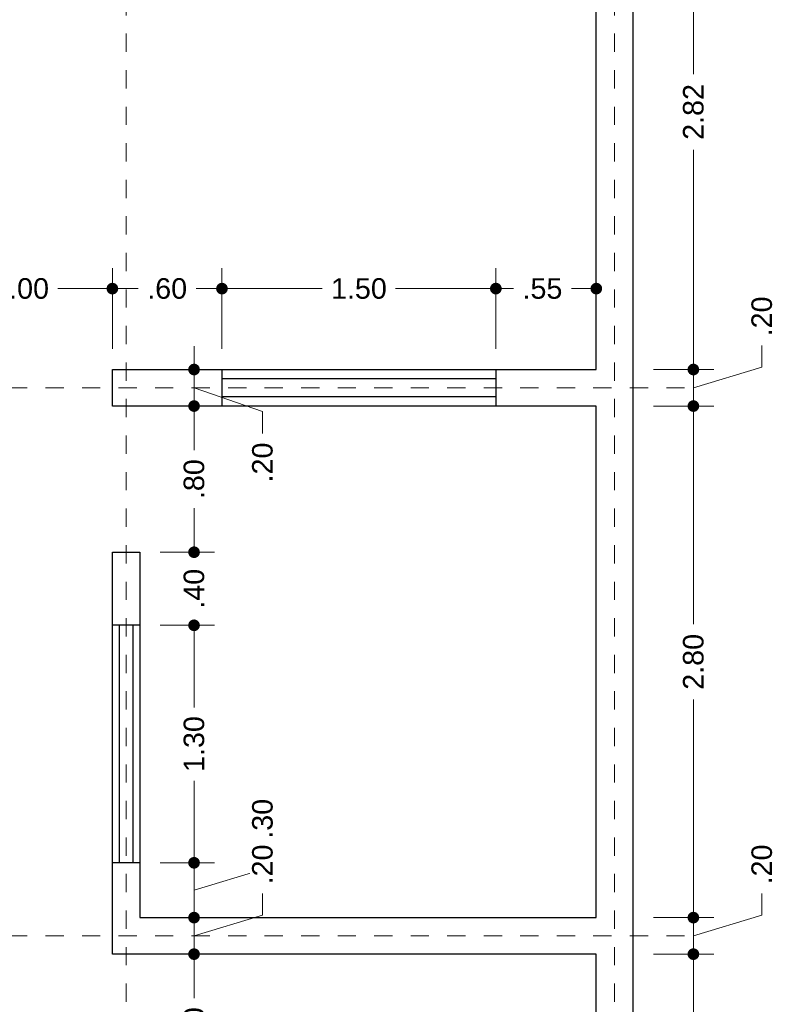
# Model space of a CAD drawing. Header units: millimetres. Extents: x 1.7 to 10.9, y -1.2 to 17.2.
# Tile 3 of 5: x 6.7 to 10.9, y 2.8 to 8.2. Entities that reach past the tile are written whole.
import ezdxf

# ---------------------------------------------------------------- set-up
doc = ezdxf.new("R2010")
doc.units = ezdxf.units.MM
doc.header["$LTSCALE"] = 0.001
doc.linetypes.add('CENTER2', pattern=[28.575, 19.05, -3.175, 3.175, -3.175])
doc.layers.get('0').update_dxf_attribs({"lineweight": 35})
doc.layers.get('Defpoints').update_dxf_attribs({"lineweight": 30})
for name, color, linetype, lineweight in [('Cotas', 7, 'Continuous', 18), ('Ejes', 7, 'CENTER2', 5), ('Muros', 7, 'Continuous', 30), ('Ventanas', 250, 'Continuous', 25)]:
    doc.layers.add(name, color=color, linetype=linetype, lineweight=lineweight)
doc.styles.get("Standard").update_dxf_attribs({"font": 'arial.ttf'})
doc.dimstyles.new('1-75', dxfattribs={"dimscale": 75, "dimtxt": 0.0015, "dimasz": 0.00085, "dimexe": 0.0015, "dimexo": 0.0015, "dimgap": 0.0008, "dimtad": 0, "dimzin": 4, "dimdsep": 46, "dimtxsty": 'Standard', "dimblk": 'DOT', "dimcen": 0.09, "dimclrd": 256, "dimclre": 256, "dimclrt": 256, "dimadec": 0, "dimazin": 0, "dimtfac": 1, "dimtofl": 0, "dimtmove": 1, "dimatfit": 2, "dimfxl": 0.0015, "dimtfill": 1, "dimtolj": 1, "dimtzin": 4, "dimlwd": -1, "dimlwe": -1, "dimarcsym": 0})

# ---------------------------------------------------------------- blocks, each defined once
blk = doc.blocks.new('_DOT')
at = {"color": 0, "linetype": 'ByBlock'}
blk.add_line((-0.5, 0), (-1, 0), dxfattribs=at)
at = {"color": 0, "linetype": 'ByBlock', "const_width": 0.5}
blk.add_lwpolyline([(-0.25, 0, 1), (0.25, 0, 1)], format="xyb", close=True, dxfattribs=at)
blk = doc.blocks.new('*D36')
at = {"layer": 'Cotas', "transparency": 16777216}
for p, q in [((6.2506, 6.6325), (6.2506, 6.7955)), ((7.2506, 6.3525), (7.2506, 6.7955)), ((6.3144, 6.683), (6.55, 6.683)), ((7.1869, 6.683), (6.9512, 6.683))]:
    blk.add_line(p, q, dxfattribs=at)
at = {"layer": 'Defpoints', "color": 0, "transparency": 16777216}
for p in [(7.2506, 6.683), (6.2506, 6.52), (7.2506, 6.24)]:
    blk.add_point(p, dxfattribs=at)
at = {"layer": 'Cotas', "transparency": 16777216, "xscale": 0.06375, "yscale": 0.06375, "zscale": 0.06375, "rotation": 180}
blk.add_blockref('_DOT', (6.2506, 6.683), dxfattribs=at)
at = {"layer": 'Cotas', "transparency": 16777216, "xscale": 0.06375, "yscale": 0.06375, "zscale": 0.06375}
blk.add_blockref('_DOT', (7.2506, 6.683), dxfattribs=at)
at = {"layer": 'Cotas', "transparency": 16777216, "insert": (6.7506, 6.683), "char_height": 0.1125, "attachment_point": 5, "bg_fill": 3, "box_fill_scale": 1.1, "bg_fill_color": 256, "bg_fill_true_color": 13158600, "bg_fill_transparency": 0}
blk.add_mtext('\\A1;1.00', dxfattribs=at)
blk = doc.blocks.new('*D37')
at = {"layer": 'Cotas', "transparency": 16777216}
for p, q in [((7.2506, 6.3525), (7.2506, 6.7955)), ((7.8506, 6.3525), (7.8506, 6.7955)), ((7.3144, 6.683), (7.3923, 6.683)), ((7.7869, 6.683), (7.709, 6.683))]:
    blk.add_line(p, q, dxfattribs=at)
at = {"layer": 'Defpoints', "color": 0, "transparency": 16777216}
for p in [(7.8506, 6.683), (7.2506, 6.24), (7.8506, 6.24)]:
    blk.add_point(p, dxfattribs=at)
at = {"layer": 'Cotas', "transparency": 16777216, "xscale": 0.06375, "yscale": 0.06375, "zscale": 0.06375, "rotation": 180}
blk.add_blockref('_DOT', (7.2506, 6.683), dxfattribs=at)
at = {"layer": 'Cotas', "transparency": 16777216, "xscale": 0.06375, "yscale": 0.06375, "zscale": 0.06375}
blk.add_blockref('_DOT', (7.8506, 6.683), dxfattribs=at)
at = {"layer": 'Cotas', "transparency": 16777216, "insert": (7.5506, 6.683), "char_height": 0.1125, "attachment_point": 5, "bg_fill": 3, "box_fill_scale": 1.1, "bg_fill_color": 256, "bg_fill_true_color": 13158600, "bg_fill_transparency": 0}
blk.add_mtext('\\A1;.60', dxfattribs=at)
blk = doc.blocks.new('*D38')
at = {"layer": 'Cotas', "transparency": 16777216}
for p, q in [((7.8506, 6.3525), (7.8506, 6.7955)), ((9.3506, 6.3525), (9.3506, 6.7955)), ((7.9144, 6.683), (8.4, 6.683)), ((9.2869, 6.683), (8.8012, 6.683))]:
    blk.add_line(p, q, dxfattribs=at)
at = {"layer": 'Defpoints', "color": 0, "transparency": 16777216}
for p in [(9.3506, 6.683), (7.8506, 6.24), (9.3506, 6.24)]:
    blk.add_point(p, dxfattribs=at)
at = {"layer": 'Cotas', "transparency": 16777216, "xscale": 0.06375, "yscale": 0.06375, "zscale": 0.06375, "rotation": 180}
blk.add_blockref('_DOT', (7.8506, 6.683), dxfattribs=at)
at = {"layer": 'Cotas', "transparency": 16777216, "xscale": 0.06375, "yscale": 0.06375, "zscale": 0.06375}
blk.add_blockref('_DOT', (9.3506, 6.683), dxfattribs=at)
at = {"layer": 'Cotas', "transparency": 16777216, "insert": (8.6006, 6.683), "char_height": 0.1125, "attachment_point": 5, "bg_fill": 3, "box_fill_scale": 1.1, "bg_fill_color": 256, "bg_fill_true_color": 13158600, "bg_fill_transparency": 0}
blk.add_mtext('\\A1;1.50', dxfattribs=at)
blk = doc.blocks.new('*D39')
at = {"layer": 'Cotas', "transparency": 16777216}
for p, q in [((9.3506, 6.3525), (9.3506, 6.7955)), ((9.9006, 6.3525), (9.9006, 6.7955)), ((9.4144, 6.683), (9.4467, 6.683)), ((9.8369, 6.683), (9.7646, 6.683))]:
    blk.add_line(p, q, dxfattribs=at)
at = {"layer": 'Defpoints', "color": 0, "transparency": 16777216}
for p in [(9.9006, 6.683), (9.3506, 6.24), (9.9006, 6.24)]:
    blk.add_point(p, dxfattribs=at)
at = {"layer": 'Cotas', "transparency": 16777216, "xscale": 0.06375, "yscale": 0.06375, "zscale": 0.06375, "rotation": 180}
blk.add_blockref('_DOT', (9.3506, 6.683), dxfattribs=at)
at = {"layer": 'Cotas', "transparency": 16777216, "xscale": 0.06375, "yscale": 0.06375, "zscale": 0.06375}
blk.add_blockref('_DOT', (9.9006, 6.683), dxfattribs=at)
at = {"layer": 'Cotas', "transparency": 16777216, "insert": (9.6056, 6.683), "char_height": 0.1125, "attachment_point": 5, "bg_fill": 3, "box_fill_scale": 1.1, "bg_fill_color": 256, "bg_fill_true_color": 13158600, "bg_fill_transparency": 0}
blk.add_mtext('\\A1;.55', dxfattribs=at)
blk = doc.blocks.new('*D66')
at = {"layer": 'Cotas', "transparency": 16777216}
for p, q in [((8.0727, 3.5025), (8.0727, 3.6225)), ((7.5131, 3.54), (7.8103, 3.54)), ((7.6978, 3.39), (8.0727, 3.5025)), ((7.6978, 3.3037), (7.6978, 3.4762)), ((7.5131, 3.24), (7.8103, 3.24))]:
    blk.add_line(p, q, dxfattribs=at)
at = {"layer": 'Defpoints', "color": 0, "transparency": 16777216}
for p in [(7.4006, 3.54), (7.6978, 3.54), (7.4006, 3.24)]:
    blk.add_point(p, dxfattribs=at)
at = {"layer": 'Cotas', "transparency": 16777216, "xscale": 0.06375, "yscale": 0.06375, "zscale": 0.06375}
for p, rotation in [((7.6978, 3.54), 90), ((7.6978, 3.24), 270)]:
    blk.add_blockref('_DOT', p, dxfattribs=dict(at, rotation=rotation))
at = {"layer": 'Cotas', "transparency": 16777216, "insert": (8.0727, 3.7808), "char_height": 0.1125, "attachment_point": 5, "rotation": 90, "bg_fill": 3, "box_fill_scale": 1.1, "bg_fill_color": 256, "bg_fill_true_color": 13158600, "bg_fill_transparency": 0}
blk.add_mtext('\\A1;.30', dxfattribs=at)
blk = doc.blocks.new('*D67')
at = {"layer": 'Cotas', "transparency": 16777216}
for p, q in [((7.5131, 4.84), (7.8103, 4.84)), ((7.6978, 4.7762), (7.6978, 4.3906)), ((7.6978, 3.6037), (7.6978, 3.9894)), ((7.5131, 3.54), (7.8103, 3.54))]:
    blk.add_line(p, q, dxfattribs=at)
at = {"layer": 'Defpoints', "color": 0, "transparency": 16777216}
for p in [(7.4006, 4.84), (7.6978, 4.84), (7.4006, 3.54)]:
    blk.add_point(p, dxfattribs=at)
at = {"layer": 'Cotas', "transparency": 16777216, "xscale": 0.06375, "yscale": 0.06375, "zscale": 0.06375}
for p, rotation in [((7.6978, 4.84), 90), ((7.6978, 3.54), 270)]:
    blk.add_blockref('_DOT', p, dxfattribs=dict(at, rotation=rotation))
at = {"layer": 'Cotas', "transparency": 16777216, "insert": (7.6978, 4.19), "char_height": 0.1125, "attachment_point": 5, "rotation": 90, "bg_fill": 3, "box_fill_scale": 1.1, "bg_fill_color": 256, "bg_fill_true_color": 13158600, "bg_fill_transparency": 0}
blk.add_mtext('\\A1;1.30', dxfattribs=at)
blk = doc.blocks.new('*D68')
at = {"layer": 'Cotas', "transparency": 16777216}
for p, q in [((7.6978, 5.3037), (7.6978, 5.3675)), ((7.5131, 5.24), (7.8103, 5.24)), ((7.5131, 4.84), (7.8103, 4.84)), ((7.6978, 4.7762), (7.6978, 4.7125))]:
    blk.add_line(p, q, dxfattribs=at)
at = {"layer": 'Defpoints', "color": 0, "transparency": 16777216}
for p in [(7.4006, 5.24), (7.6978, 5.24), (7.4006, 4.84)]:
    blk.add_point(p, dxfattribs=at)
at = {"layer": 'Cotas', "transparency": 16777216, "xscale": 0.06375, "yscale": 0.06375, "zscale": 0.06375}
for p, rotation in [((7.6978, 5.24), 270), ((7.6978, 4.84), 90)]:
    blk.add_blockref('_DOT', p, dxfattribs=dict(at, rotation=rotation))
at = {"layer": 'Cotas', "transparency": 16777216, "insert": (7.6978, 5.04), "char_height": 0.1125, "attachment_point": 5, "rotation": 90, "bg_fill": 3, "box_fill_scale": 1.1, "bg_fill_color": 256, "bg_fill_true_color": 13158600, "bg_fill_transparency": 0}
blk.add_mtext('\\A1;.40', dxfattribs=at)
blk = doc.blocks.new('*D69')
at = {"layer": 'Cotas', "transparency": 16777216}
for p, q in [((7.3631, 6.04), (7.8103, 6.04)), ((7.6978, 5.9762), (7.6978, 5.7983)), ((7.6978, 5.3037), (7.6978, 5.4817)), ((7.5131, 5.24), (7.8103, 5.24))]:
    blk.add_line(p, q, dxfattribs=at)
at = {"layer": 'Defpoints', "color": 0, "transparency": 16777216}
for p in [(7.2506, 6.04), (7.6978, 6.04), (7.4006, 5.24)]:
    blk.add_point(p, dxfattribs=at)
at = {"layer": 'Cotas', "transparency": 16777216, "xscale": 0.06375, "yscale": 0.06375, "zscale": 0.06375}
for p, rotation in [((7.6978, 6.04), 90), ((7.6978, 5.24), 270)]:
    blk.add_blockref('_DOT', p, dxfattribs=dict(at, rotation=rotation))
at = {"layer": 'Cotas', "transparency": 16777216, "insert": (7.6978, 5.64), "char_height": 0.1125, "attachment_point": 5, "rotation": 90, "bg_fill": 3, "box_fill_scale": 1.1, "bg_fill_color": 256, "bg_fill_true_color": 13158600, "bg_fill_transparency": 0}
blk.add_mtext('\\A1;.80', dxfattribs=at)
blk = doc.blocks.new('*D72')
at = {"layer": 'Cotas', "transparency": 16777216}
for p, q in [((7.6978, 6.3037), (7.6978, 6.3675)), ((7.4381, 6.24), (7.8103, 6.24)), ((7.6978, 6.04), (7.6978, 6.24)), ((7.6978, 6.14), (8.0726, 6.0095)), ((7.3631, 6.04), (7.8103, 6.04)), ((8.0726, 6.0095), (8.0726, 5.8895)), ((7.6978, 5.9762), (7.6978, 5.9125))]:
    blk.add_line(p, q, dxfattribs=at)
at = {"layer": 'Defpoints', "color": 0, "transparency": 16777216}
for p in [(7.3256, 6.24), (7.6978, 6.24), (7.2506, 6.04)]:
    blk.add_point(p, dxfattribs=at)
at = {"layer": 'Cotas', "transparency": 16777216, "xscale": 0.06375, "yscale": 0.06375, "zscale": 0.06375}
for p, rotation in [((7.6978, 6.24), 270), ((7.6978, 6.04), 90)]:
    blk.add_blockref('_DOT', p, dxfattribs=dict(at, rotation=rotation))
at = {"layer": 'Cotas', "transparency": 16777216, "insert": (8.0726, 5.7311), "char_height": 0.1125, "attachment_point": 5, "rotation": 90, "bg_fill": 3, "box_fill_scale": 1.1, "bg_fill_color": 256, "bg_fill_true_color": 13158600, "bg_fill_transparency": 0}
blk.add_mtext('\\A1;.20', dxfattribs=at)
blk = doc.blocks.new('*D73')
at = {"layer": 'Cotas', "transparency": 16777216}
for p, q in [((7.6978, 3.3037), (7.6978, 3.3675)), ((8.0726, 3.2524), (8.0726, 3.3724)), ((7.5131, 3.24), (7.8103, 3.24)), ((7.6978, 3.14), (8.0726, 3.2524)), ((7.6978, 3.24), (7.6978, 3.04)), ((7.3631, 3.04), (7.8103, 3.04)), ((7.6978, 2.9762), (7.6978, 2.9125))]:
    blk.add_line(p, q, dxfattribs=at)
at = {"layer": 'Defpoints', "color": 0, "transparency": 16777216}
for p in [(7.4006, 3.24), (7.2506, 3.04), (7.6978, 3.04)]:
    blk.add_point(p, dxfattribs=at)
at = {"layer": 'Cotas', "transparency": 16777216, "xscale": 0.06375, "yscale": 0.06375, "zscale": 0.06375}
for p, rotation in [((7.6978, 3.24), 270), ((7.6978, 3.04), 90)]:
    blk.add_blockref('_DOT', p, dxfattribs=dict(at, rotation=rotation))
at = {"layer": 'Cotas', "transparency": 16777216, "insert": (8.0726, 3.5308), "char_height": 0.1125, "attachment_point": 5, "rotation": 90, "bg_fill": 3, "box_fill_scale": 1.1, "bg_fill_color": 256, "bg_fill_true_color": 13158600, "bg_fill_transparency": 0}
blk.add_mtext('\\A1;.20', dxfattribs=at)
blk = doc.blocks.new('*D74')
at = {"layer": 'Cotas', "transparency": 16777216}
for p, q in [((7.3631, 3.04), (7.8103, 3.04)), ((7.6978, 2.9762), (7.6978, 2.7983)), ((7.6978, 2.3037), (7.6978, 2.4817)), ((7.5131, 2.24), (7.8103, 2.24))]:
    blk.add_line(p, q, dxfattribs=at)
at = {"layer": 'Defpoints', "color": 0, "transparency": 16777216}
for p in [(7.2506, 3.04), (7.4006, 2.24), (7.6978, 2.24)]:
    blk.add_point(p, dxfattribs=at)
at = {"layer": 'Cotas', "transparency": 16777216, "xscale": 0.06375, "yscale": 0.06375, "zscale": 0.06375}
for p, rotation in [((7.6978, 3.04), 90), ((7.6978, 2.24), 270)]:
    blk.add_blockref('_DOT', p, dxfattribs=dict(at, rotation=rotation))
at = {"layer": 'Cotas', "transparency": 16777216, "insert": (7.6978, 2.64), "char_height": 0.1125, "attachment_point": 5, "rotation": 90, "bg_fill": 3, "box_fill_scale": 1.1, "bg_fill_color": 256, "bg_fill_true_color": 13158600, "bg_fill_transparency": 0}
blk.add_mtext('\\A1;.80', dxfattribs=at)
blk = doc.blocks.new('*D82')
at = {"layer": 'Cotas', "transparency": 16777216}
for p, q in [((10.2131, 3.04), (10.5447, 3.04)), ((10.4322, 2.9762), (10.4322, 1.8365)), ((10.4322, 0.2837), (10.4322, 1.4235)), ((10.2131, 0.22), (10.5447, 0.22))]:
    blk.add_line(p, q, dxfattribs=at)
at = {"layer": 'Defpoints', "color": 0, "transparency": 16777216}
for p in [(10.1006, 3.04), (10.4322, 3.04), (10.1006, 0.22)]:
    blk.add_point(p, dxfattribs=at)
at = {"layer": 'Cotas', "transparency": 16777216, "xscale": 0.06375, "yscale": 0.06375, "zscale": 0.06375}
for p, rotation in [((10.4322, 3.04), 90), ((10.4322, 0.22), 270)]:
    blk.add_blockref('_DOT', p, dxfattribs=dict(at, rotation=rotation))
at = {"layer": 'Cotas', "transparency": 16777216, "insert": (10.4322, 1.63), "char_height": 0.1125, "attachment_point": 5, "rotation": 90, "bg_fill": 3, "box_fill_scale": 1.1, "bg_fill_color": 256, "bg_fill_true_color": 13158600, "bg_fill_transparency": 0}
blk.add_mtext('\\A1;2.82', dxfattribs=at)
blk = doc.blocks.new('*D83')
at = {"layer": 'Cotas', "transparency": 16777216}
for p, q in [((10.4322, 3.3037), (10.4322, 3.3675)), ((10.807, 3.2524), (10.807, 3.3724)), ((10.2131, 3.24), (10.5447, 3.24)), ((10.4322, 3.14), (10.807, 3.2524)), ((10.4322, 3.04), (10.4322, 3.24)), ((10.2131, 3.04), (10.5447, 3.04)), ((10.4322, 2.9762), (10.4322, 2.9125))]:
    blk.add_line(p, q, dxfattribs=at)
at = {"layer": 'Defpoints', "color": 0, "transparency": 16777216}
for p in [(10.1006, 3.24), (10.4322, 3.24), (10.1006, 3.04)]:
    blk.add_point(p, dxfattribs=at)
at = {"layer": 'Cotas', "transparency": 16777216, "xscale": 0.06375, "yscale": 0.06375, "zscale": 0.06375}
for p, rotation in [((10.4322, 3.24), 270), ((10.4322, 3.04), 90)]:
    blk.add_blockref('_DOT', p, dxfattribs=dict(at, rotation=rotation))
at = {"layer": 'Cotas', "transparency": 16777216, "insert": (10.807, 3.5308), "char_height": 0.1125, "attachment_point": 5, "rotation": 90, "bg_fill": 3, "box_fill_scale": 1.1, "bg_fill_color": 256, "bg_fill_true_color": 13158600, "bg_fill_transparency": 0}
blk.add_mtext('\\A1;.20', dxfattribs=at)
blk = doc.blocks.new('*D84')
at = {"layer": 'Cotas', "transparency": 16777216}
for p, q in [((10.2131, 6.04), (10.5447, 6.04)), ((10.4322, 5.9762), (10.4322, 4.8469)), ((10.4322, 3.3037), (10.4322, 4.4331)), ((10.2131, 3.24), (10.5447, 3.24))]:
    blk.add_line(p, q, dxfattribs=at)
at = {"layer": 'Defpoints', "color": 0, "transparency": 16777216}
for p in [(10.1006, 6.04), (10.4322, 6.04), (10.1006, 3.24)]:
    blk.add_point(p, dxfattribs=at)
at = {"layer": 'Cotas', "transparency": 16777216, "xscale": 0.06375, "yscale": 0.06375, "zscale": 0.06375}
for p, rotation in [((10.4322, 6.04), 90), ((10.4322, 3.24), 270)]:
    blk.add_blockref('_DOT', p, dxfattribs=dict(at, rotation=rotation))
at = {"layer": 'Cotas', "transparency": 16777216, "insert": (10.4322, 4.64), "char_height": 0.1125, "attachment_point": 5, "rotation": 90, "bg_fill": 3, "box_fill_scale": 1.1, "bg_fill_color": 256, "bg_fill_true_color": 13158600, "bg_fill_transparency": 0}
blk.add_mtext('\\A1;2.80', dxfattribs=at)
blk = doc.blocks.new('*D85')
at = {"layer": 'Cotas', "transparency": 16777216}
for p, q in [((10.4322, 6.3037), (10.4322, 6.3675)), ((10.807, 6.2524), (10.807, 6.3724)), ((10.4322, 6.14), (10.807, 6.2524)), ((10.2131, 6.24), (10.5447, 6.24)), ((10.4322, 6.04), (10.4322, 6.24)), ((10.2131, 6.04), (10.5447, 6.04)), ((10.4322, 5.9762), (10.4322, 5.9125))]:
    blk.add_line(p, q, dxfattribs=at)
at = {"layer": 'Defpoints', "color": 0, "transparency": 16777216}
for p in [(10.1006, 6.24), (10.4322, 6.24), (10.1006, 6.04)]:
    blk.add_point(p, dxfattribs=at)
at = {"layer": 'Cotas', "transparency": 16777216, "xscale": 0.06375, "yscale": 0.06375, "zscale": 0.06375}
for p, rotation in [((10.4322, 6.24), 270), ((10.4322, 6.04), 90)]:
    blk.add_blockref('_DOT', p, dxfattribs=dict(at, rotation=rotation))
at = {"layer": 'Cotas', "transparency": 16777216, "insert": (10.807, 6.5308), "char_height": 0.1125, "attachment_point": 5, "rotation": 90, "bg_fill": 3, "box_fill_scale": 1.1, "bg_fill_color": 256, "bg_fill_true_color": 13158600, "bg_fill_transparency": 0}
blk.add_mtext('\\A1;.20', dxfattribs=at)
blk = doc.blocks.new('*D86')
at = {"layer": 'Cotas', "transparency": 16777216}
for p, q in [((10.2131, 9.06), (10.5447, 9.06)), ((10.4322, 8.9962), (10.4322, 7.8565)), ((10.4322, 6.3037), (10.4322, 7.4435)), ((10.2131, 6.24), (10.5447, 6.24))]:
    blk.add_line(p, q, dxfattribs=at)
at = {"layer": 'Defpoints', "color": 0, "transparency": 16777216}
for p in [(10.1006, 9.06), (10.4322, 9.06), (10.1006, 6.24)]:
    blk.add_point(p, dxfattribs=at)
at = {"layer": 'Cotas', "transparency": 16777216, "xscale": 0.06375, "yscale": 0.06375, "zscale": 0.06375}
for p, rotation in [((10.4322, 9.06), 90), ((10.4322, 6.24), 270)]:
    blk.add_blockref('_DOT', p, dxfattribs=dict(at, rotation=rotation))
at = {"layer": 'Cotas', "transparency": 16777216, "insert": (10.4322, 7.65), "char_height": 0.1125, "attachment_point": 5, "rotation": 90, "bg_fill": 3, "box_fill_scale": 1.1, "bg_fill_color": 256, "bg_fill_true_color": 13158600, "bg_fill_transparency": 0}
blk.add_mtext('\\A1;2.82', dxfattribs=at)

msp = doc.modelspace()

# ---------------------------------------------------------------- linework, layer by layer
at = {"layer": 'Ejes', "linetype": 'CENTER2'}
for p, q in [((7.3256, -0.6212), (7.3256, 17.09)), ((10.0006, -0.6212), (10.0006, 17.09)), ((2.2843, 6.14), (10.4006, 6.14)), ((2.2843, 3.14), (10.4006, 3.14))]:
    msp.add_line(p, q, dxfattribs=at)
at = {"layer": 'Muros'}
msp.add_lwpolyline([(10.1006, 16.79), (10.1006, 0.02), (7.2506, 0.02), (7.2506, 2.24), (7.4006, 2.24), (7.4006, 0.22), (9.9006, 0.22), (9.9006, 3.04), (7.2506, 3.04), (7.2506, 5.24), (7.4006, 5.24), (7.4006, 3.24), (9.9006, 3.24), (9.9006, 6.04), (7.2506, 6.04), (7.2506, 6.24), (9.9006, 6.24), (9.9006, 9.06)], dxfattribs=at)
at = {"layer": 'Ventanas'}
for p, q in [((7.8506, 6.24), (7.8506, 6.04)), ((9.3506, 6.24), (9.3506, 6.04)), ((9.3506, 6.19), (7.8506, 6.19)), ((9.3506, 6.09), (7.8506, 6.09)), ((7.4006, 4.84), (7.2506, 4.84)), ((7.2881, 4.84), (7.2881, 3.54)), ((7.3631, 4.84), (7.3631, 3.54)), ((7.4006, 3.54), (7.2506, 3.54))]:
    msp.add_line(p, q, dxfattribs=at)

# ---------------------------------------------------------------- next in the draw order: dimensions: what is measured, and where the dimension line sits
at = {"layer": 'Cotas'}
dim = msp.add_linear_dim(base=(7.2506, 6.683), p1=(6.2506, 6.52), p2=(7.2506, 6.24), dimstyle='1-75', dxfattribs=at)
dim.commit()
dim.dimension.update_dxf_attribs({"geometry": '*D36', "text_midpoint": (6.7506, 6.683)})
for base, p1, p2, picture, middle in [((7.6978, 3.54), (7.4006, 3.24), (7.4006, 3.54), '*D66', (8.0727, 3.6825)), ((10.4322, 3.04), (10.1006, 0.22), (10.1006, 3.04), '*D82', (10.4322, 1.63))]:
    dim = msp.add_linear_dim(base=base, p1=p1, p2=p2, angle=90, dimstyle='1-75', dxfattribs=at)
    dim.commit()
    dim.dimension.update_dxf_attribs({"geometry": picture, "text_midpoint": middle})

# ---------------------------------------------------------------- next in the draw order: dimensions: what is measured, and where the dimension line sits
dim = msp.add_linear_dim(base=(7.8506, 6.683), p1=(7.2506, 6.24), p2=(7.8506, 6.24), dimstyle='1-75', dxfattribs=at)
dim.commit()
dim.dimension.update_dxf_attribs({"geometry": '*D37', "text_midpoint": (7.5506, 6.683)})
for base, p1, p2, picture, middle in [((7.6978, 4.84), (7.4006, 3.54), (7.4006, 4.84), '*D67', (7.6978, 4.19)), ((10.4322, 3.24), (10.1006, 3.04), (10.1006, 3.24), '*D83', (10.807, 3.4324))]:
    dim = msp.add_linear_dim(base=base, p1=p1, p2=p2, angle=90, dimstyle='1-75', dxfattribs=at)
    dim.commit()
    dim.dimension.update_dxf_attribs({"geometry": picture, "text_midpoint": middle})

# ---------------------------------------------------------------- next in the draw order: dimensions: what is measured, and where the dimension line sits
dim = msp.add_linear_dim(base=(9.3506, 6.683), p1=(7.8506, 6.24), p2=(9.3506, 6.24), dimstyle='1-75', dxfattribs=at)
dim.commit()
dim.dimension.update_dxf_attribs({"geometry": '*D38', "text_midpoint": (8.6006, 6.683)})
for base, p1, p2, picture, middle in [((10.4322, 6.04), (10.1006, 3.24), (10.1006, 6.04), '*D84', (10.4322, 4.64)), ((7.6978, 3.04), (7.4006, 3.24), (7.2506, 3.04), '*D73', (8.0726, 3.4324))]:
    dim = msp.add_linear_dim(base=base, p1=p1, p2=p2, angle=90, dimstyle='1-75', dxfattribs=at)
    dim.commit()
    dim.dimension.update_dxf_attribs({"geometry": picture, "text_midpoint": middle})
dim = msp.add_linear_dim(base=(7.6978, 5.24), p1=(7.4006, 4.84), p2=(7.4006, 5.24), angle=90, dimstyle='1-75', dxfattribs=at)
dim.commit()
dim.dimension.update_dxf_attribs({"geometry": '*D68', "text_midpoint": (7.6978, 5.04), "dimtype": 160})

# ---------------------------------------------------------------- next in the draw order: dimensions: what is measured, and where the dimension line sits
dim = msp.add_linear_dim(base=(9.9006, 6.683), p1=(9.3506, 6.24), p2=(9.9006, 6.24), dimstyle='1-75', dxfattribs=at)
dim.commit()
dim.dimension.update_dxf_attribs({"geometry": '*D39', "text_midpoint": (9.6056, 6.683), "dimtype": 160})
for base, p1, p2, picture, middle in [((10.4322, 6.24), (10.1006, 6.04), (10.1006, 6.24), '*D85', (10.807, 6.4324)), ((7.6978, 6.04), (7.4006, 5.24), (7.2506, 6.04), '*D69', (7.6978, 5.64)), ((7.6978, 2.24), (7.2506, 3.04), (7.4006, 2.24), '*D74', (7.6978, 2.64))]:
    dim = msp.add_linear_dim(base=base, p1=p1, p2=p2, angle=90, dimstyle='1-75', dxfattribs=at)
    dim.commit()
    dim.dimension.update_dxf_attribs({"geometry": picture, "text_midpoint": middle})

# ---------------------------------------------------------------- next in the draw order: dimensions: what is measured, and where the dimension line sits
dim = msp.add_linear_dim(base=(10.4322, 9.06), p1=(10.1006, 6.24), p2=(10.1006, 9.06), angle=90, dimstyle='1-75', dxfattribs=at)
dim.commit()
dim.dimension.update_dxf_attribs({"geometry": '*D86', "text_midpoint": (10.4322, 7.65)})
dim = msp.add_linear_dim(base=(7.6978, 6.24), p1=(7.2506, 6.04), p2=(7.3256, 6.24), angle=90, dimstyle='1-75', dxfattribs=at)
dim.commit()
dim.dimension.update_dxf_attribs({"geometry": '*D72', "text_midpoint": (8.0726, 5.8295), "dimtype": 160})

doc.saveas('drawing.dxf')
